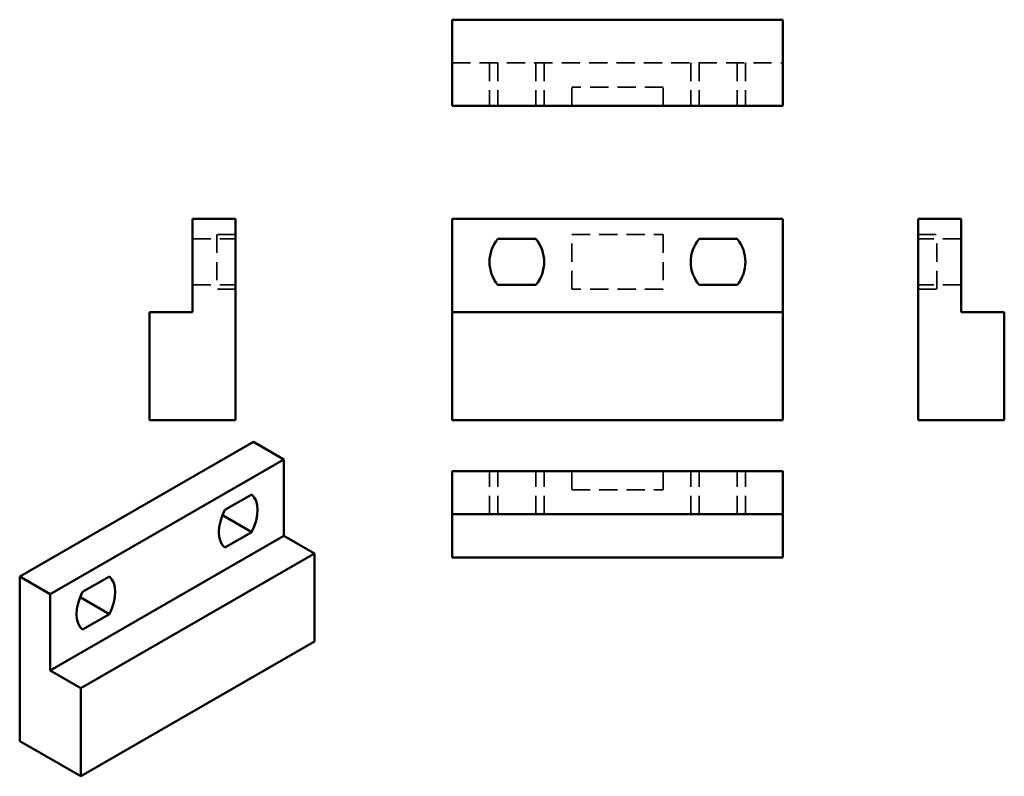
# Model space of a CAD drawing. Header units: millimetres. Extents: x 3 to 71.5, y 2.6 to 55.2.
import ezdxf

# ---------------------------------------------------------------- set-up
doc = ezdxf.new("R2010")
doc.units = ezdxf.units.MM
doc.header["$LTSCALE"] = 0.2
doc.linetypes.add('CACHE', pattern=[9.525, 6.35, -3.175])
doc.layers.add('Arêtes cachées(ISO)', color=6, linetype='CACHE', lineweight=35)
doc.layers.add('Arêtes visibles(ISO)', color=7, linetype='Continuous', lineweight=50)

msp = doc.modelspace()

# ---------------------------------------------------------------- linework, layer by layer
at = {"layer": 'Arêtes cachées(ISO)'}
for p, q in [((33.121, 52.196), (56.121, 52.196)), ((35.721, 52.196), (35.721, 49.196)), ((36.3, 52.196), (36.3, 49.196)), ((38.942, 52.196), (38.942, 49.196)), ((39.521, 52.196), (39.521, 49.196)), ((49.721, 52.196), (49.721, 49.196)), ((50.3, 52.196), (50.3, 49.196)), ((52.942, 52.196), (52.942, 49.196)), ((53.521, 52.196), (53.521, 49.196)), ((47.796, 50.496), (41.446, 50.496)), ((41.446, 49.196), (41.446, 50.496)), ((47.796, 49.196), (47.796, 50.496)), ((15.058, 39.952), (18.058, 39.952)), ((18.058, 40.252), (16.758, 40.252)), ((16.758, 40.252), (16.758, 36.452)), ((41.446, 36.452), (41.446, 40.252)), ((41.446, 40.252), (47.796, 40.252)), ((47.796, 40.252), (47.796, 36.452)), ((65.53, 40.252), (66.83, 40.252)), ((68.53, 39.952), (65.53, 39.952)), ((66.83, 36.452), (66.83, 40.252)), ((15.058, 36.752), (18.058, 36.752)), ((18.058, 36.452), (16.758, 36.452)), ((47.796, 36.452), (41.446, 36.452)), ((68.53, 36.752), (65.53, 36.752)), ((65.53, 36.452), (66.83, 36.452)), ((35.721, 20.808), (35.721, 23.808)), ((36.3, 20.808), (36.3, 23.808)), ((38.942, 20.808), (38.942, 23.808)), ((39.521, 20.808), (39.521, 23.808)), ((41.446, 23.808), (41.446, 22.508)), ((47.796, 23.808), (47.796, 22.508)), ((49.721, 20.808), (49.721, 23.808)), ((50.3, 20.808), (50.3, 23.808)), ((52.942, 20.808), (52.942, 23.808)), ((53.521, 20.808), (53.521, 23.808)), ((41.446, 22.508), (47.796, 22.508))]:
    msp.add_line(p, q, dxfattribs=at)
at = {"layer": 'Arêtes visibles(ISO)'}
for p, q in [((33.121, 49.196), (33.121, 55.196)), ((56.121, 55.196), (33.121, 55.196)), ((56.121, 49.196), (56.121, 55.196)), ((33.121, 49.196), (56.121, 49.196)), ((18.058, 41.352), (15.058, 41.352)), ((15.058, 41.352), (15.058, 34.852)), ((18.058, 27.352), (18.058, 41.352)), ((33.121, 34.852), (33.121, 41.352)), ((33.121, 41.352), (56.121, 41.352)), ((56.121, 41.352), (56.121, 34.852)), ((65.53, 41.352), (68.53, 41.352)), ((65.53, 41.352), (65.53, 27.352)), ((68.53, 34.852), (68.53, 41.352)), ((36.3, 39.952), (38.942, 39.952)), ((50.3, 39.952), (52.942, 39.952)), ((38.942, 36.752), (36.3, 36.752)), ((52.942, 36.752), (50.3, 36.752)), ((15.058, 34.852), (12.058, 34.852)), ((12.058, 34.852), (12.058, 27.352)), ((33.121, 27.352), (33.121, 34.852)), ((33.121, 34.852), (56.121, 34.852)), ((56.121, 34.852), (56.121, 27.352)), ((68.53, 34.852), (71.53, 34.852)), ((71.53, 27.352), (71.53, 34.852)), ((18.058, 27.352), (12.058, 27.352)), ((56.121, 27.352), (33.121, 27.352)), ((65.53, 27.352), (71.53, 27.352)), ((19.301, 25.839), (3.038, 16.473)), ((19.301, 25.839), (21.423, 24.617)), ((5.159, 15.252), (21.423, 24.617)), ((21.423, 24.617), (21.423, 19.303)), ((33.121, 23.808), (33.121, 20.808)), ((56.121, 23.808), (33.121, 23.808)), ((56.121, 23.808), (56.121, 20.808)), ((17.307, 21.103), (19.175, 22.178)), ((19.175, 19.562), (17.14, 20.734)), ((33.121, 20.808), (56.121, 20.808)), ((33.121, 20.808), (33.121, 17.808)), ((56.121, 20.808), (56.121, 17.808)), ((5.159, 9.938), (21.423, 19.303)), ((19.175, 19.562), (17.307, 18.486)), ((21.423, 19.303), (23.544, 18.082)), ((7.28, 8.716), (23.544, 18.082)), ((23.544, 18.082), (23.544, 11.95)), ((33.121, 17.808), (56.121, 17.808)), ((3.038, 16.473), (5.159, 15.252)), ((3.038, 16.473), (3.038, 5.028)), ((7.407, 15.402), (9.275, 16.478)), ((5.159, 9.938), (5.159, 15.252)), ((9.275, 13.861), (7.241, 15.033)), ((9.275, 13.861), (7.407, 12.786)), ((23.544, 11.95), (7.28, 2.585)), ((5.159, 9.938), (7.28, 8.716)), ((7.28, 2.585), (7.28, 8.716)), ((3.038, 5.028), (7.28, 2.585))]:
    msp.add_line(p, q, dxfattribs=at)
for centre, start, end in [((38.221, 38.352), 140.20818, 219.79182), ((37.021, 38.352), 320.20818, 39.79182), ((52.221, 38.352), 140.20818, 219.79182), ((51.021, 38.352), 320.20818, 39.79182)]:
    msp.add_arc(centre, 2.5, start, end, dxfattribs=at)
for centre, major_axis in [((17.816, 20.088), (1.248, 2.166)), ((18.665, 20.577), (-1.248, -2.166)), ((7.917, 14.387), (1.248, 2.166)), ((8.765, 14.876), (-1.248, -2.166))]:
    msp.add_ellipse(centre, major_axis=major_axis, ratio=0.578093, start_param=4.801355, end_param=6.190352, dxfattribs=at)

doc.saveas('drawing.dxf')
